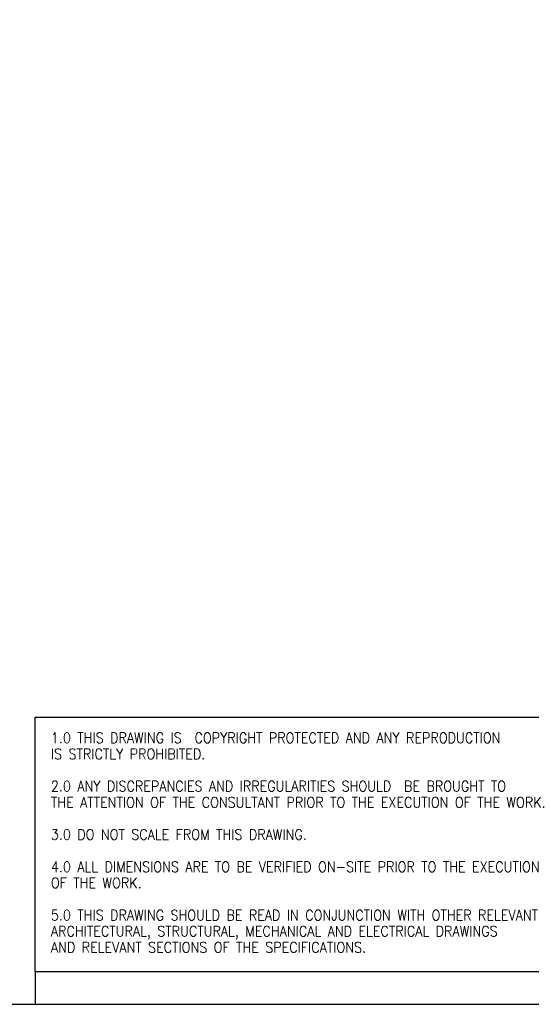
# Model space of a CAD drawing. Header units: millimetres. Extents: x -5210 to 2047, y -29 to 2841.
# Tile 3 of 28: x -2658 to -1874, y -29 to 1480. Entities that reach past the tile are written whole.
import ezdxf

# ---------------------------------------------------------------- set-up
doc = ezdxf.new("R2010")
doc.units = ezdxf.units.MM
doc.header["$LTSCALE"] = 10
doc.linetypes.add('SLD-Solido', pattern=[0])
doc.layers.add('NOTE', color=3, linetype='SLD-Solido')
doc.layers.add('SCHIZZI', color=9, linetype='Continuous')
doc.styles.add('SLDTEXTSTYLE1', font='romans__.ttf', dxfattribs={"width": 0.893})

msp = doc.modelspace()

# ---------------------------------------------------------------- linework, layer by layer
at = {"layer": 'SCHIZZI', "color": 7}
msp.add_line((-2634.08, 21.2), (-2634.08, -28.8), dxfattribs=at)
msp.add_lwpolyline([(-1109.64, -28.8), (-1109.84, 2841.2), (-5209.64, 2841.2), (-5209.64, -28.8)], close=True, dxfattribs=at)
msp.add_lwpolyline([(-1109.65, 21.2), (-2634.08, 21.2), (-2634.08, 411.44), (-1109.67, 411.44)], dxfattribs=at)

# ---------------------------------------------------------------- texts
at = {"layer": 'NOTE', "color": 7, "char_height": 16, "attachment_point": 1, "style": 'SLDTEXTSTYLE1'}
for s, insert in [('1.0 THIS DRAWING IS  COPYRIGHT PROTECTED AND ANY REPRODUCTION', (-2609.97, 387.51)), ('IS STRICTLY PROHIBITED.', (-2609.97, 362.81)), ('2.0 ANY DISCREPANCIES AND IRREGULARITIES SHOULD  BE BROUGHT TO ', (-2609.97, 313.42)), ('THE ATTENTION OF THE CONSULTANT PRIOR TO THE EXECUTION OF THE WORK.', (-2609.97, 288.73)), ('3.0 DO NOT SCALE FROM THIS DRAWING.', (-2609.97, 239.34)), ('4.0 ALL DIMENSIONS ARE TO BE VERIFIED ON-SITE PRIOR TO THE EXECUTION ', (-2609.97, 189.95)), ('OF THE WORK.', (-2609.97, 165.26)), ('5.0 THIS DRAWING SHOULD BE READ IN CONJUNCTION WITH OTHER RELEVANT ', (-2609.97, 115.87)), ('ARCHITECTURAL, STRUCTURAL, MECHANICAL AND ELECTRICAL DRAWINGS ', (-2609.97, 91.17)), ('AND RELEVANT SECTIONS OF THE SPECIFICATIONS.', (-2609.97, 66.48))]:
    msp.add_mtext(s, dxfattribs=dict(at, insert=insert))

doc.saveas('drawing.dxf')
